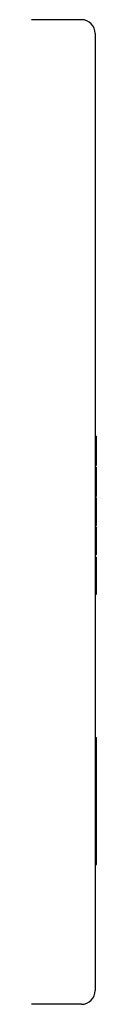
# Model space of a CAD drawing. Header units: millimetres. Extents: x 94 to 3815, y -9 to 477.
# Tile 14 of 14: x 389.32 to 394.02, y 400.9 to 471.8. Entities that reach past the tile are written whole.
import ezdxf

# ---------------------------------------------------------------- set-up
doc = ezdxf.new("R2010")
doc.units = ezdxf.units.MM
doc.layers.add('DETAIL', color=2, linetype='Continuous')

msp = doc.modelspace()

# ---------------------------------------------------------------- linework, layer by layer
at = {"layer": 'DETAIL'}
for p, q in [((392.915, 471.803), (389.316, 471.803)), ((393.915, 470.803), (393.915, 401.903)), ((393.915, 441.816), (394.015, 441.816)), ((393.915, 441.719), (394.015, 441.719)), ((394.015, 441.719), (394.015, 441.816)), ((394.015, 441.421), (394.015, 441.719)), ((393.915, 441.421), (394.015, 441.421)), ((394.015, 439.768), (394.015, 441.421)), ((393.915, 439.768), (394.015, 439.768)), ((393.915, 439.715), (394.015, 439.715)), ((393.915, 439.59), (394.015, 439.59)), ((394.015, 439.715), (394.015, 439.768)), ((394.015, 439.339), (394.015, 439.59)), ((393.915, 439.339), (394.015, 439.339)), ((393.915, 439.038), (394.015, 439.038)), ((394.015, 439.038), (394.015, 439.339)), ((394.015, 437.523), (394.015, 439.038)), ((393.915, 437.523), (394.015, 437.523)), ((393.915, 437.496), (394.015, 437.496)), ((394.015, 437.496), (394.015, 437.523)), ((393.915, 437.37), (394.015, 437.37)), ((394.015, 436.437), (394.015, 437.37)), ((394.015, 435.461), (394.015, 436.437)), ((393.915, 435.461), (394.015, 435.461)), ((393.915, 435.431), (394.015, 435.431)), ((393.915, 435.386), (394.015, 435.386)), ((394.015, 435.431), (394.015, 435.461)), ((394.015, 435.386), (394.015, 435.431)), ((393.915, 435.271), (394.015, 435.271)), ((393.915, 435.012), (394.015, 435.012)), ((393.915, 434.987), (394.015, 434.987)), ((394.015, 435.268), (394.015, 435.271)), ((394.015, 435.012), (394.015, 435.268)), ((394.015, 434.987), (394.015, 435.012)), ((394.015, 433.5), (394.015, 434.987)), ((393.915, 433.5), (394.015, 433.5)), ((393.915, 433.321), (394.015, 433.321)), ((393.915, 433.3), (394.015, 433.3)), ((394.015, 433.321), (394.015, 433.5)), ((394.015, 433.3), (394.015, 433.321)), ((393.915, 433.103), (394.015, 433.103)), ((393.915, 432.711), (394.015, 432.711)), ((394.015, 432.711), (394.015, 433.103)), ((394.015, 432.475), (394.015, 432.711)), ((393.915, 432.475), (394.015, 432.475)), ((394.015, 431.714), (394.015, 432.475)), ((393.915, 431.714), (394.015, 431.714)), ((393.915, 431.395), (394.015, 431.395)), ((393.915, 431.161), (394.015, 431.161)), ((394.015, 431.395), (394.015, 431.714)), ((394.015, 431.161), (394.015, 431.395)), ((394.015, 430.437), (394.015, 431.161)), ((393.915, 430.437), (394.015, 430.437)), ((393.915, 420.112), (394.015, 420.112)), ((394.015, 419.694), (394.015, 420.112)), ((394.015, 418.846), (394.015, 419.694)), ((393.915, 418.355), (394.015, 418.355)), ((394.015, 418.355), (394.015, 418.846)), ((394.015, 417.846), (394.015, 418.355)), ((393.915, 417.846), (394.015, 417.846)), ((394.015, 417.568), (394.015, 417.846)), ((393.915, 417.568), (394.015, 417.568)), ((393.915, 417.127), (394.015, 417.127)), ((394.015, 417.127), (394.015, 417.568)), ((394.015, 416.864), (394.015, 417.127)), ((393.915, 416.864), (394.015, 416.864)), ((393.915, 416.264), (394.015, 416.264)), ((394.015, 416.264), (394.015, 416.864)), ((394.015, 416.017), (394.015, 416.264)), ((393.915, 416.017), (394.015, 416.017)), ((394.015, 415.413), (394.015, 416.017)), ((393.915, 415.413), (394.015, 415.413)), ((393.915, 415.149), (394.015, 415.149)), ((393.915, 415.088), (394.015, 415.088)), ((393.915, 414.855), (394.015, 414.855)), ((394.015, 415.149), (394.015, 415.413)), ((394.015, 415.088), (394.015, 415.149)), ((394.015, 414.855), (394.015, 415.088)), ((394.015, 414.325), (394.015, 414.855)), ((393.915, 414.325), (394.015, 414.325)), ((393.915, 414.107), (394.015, 414.107)), ((394.015, 414.107), (394.015, 414.325)), ((394.015, 413.573), (394.015, 414.107)), ((393.915, 413.573), (394.015, 413.573)), ((394.015, 413.34), (394.015, 413.573)), ((393.915, 413.34), (394.015, 413.34)), ((394.015, 410.963), (394.015, 413.34)), ((393.915, 410.963), (394.015, 410.963)), ((392.915, 400.903), (389.316, 400.903))]:
    msp.add_line(p, q, dxfattribs=at)
for centre, start, end in [((392.915, 470.803), 0, 90), ((392.915, 401.903), 270, 0)]:
    msp.add_arc(centre, 1, start, end, dxfattribs=at)

doc.saveas('drawing.dxf')
